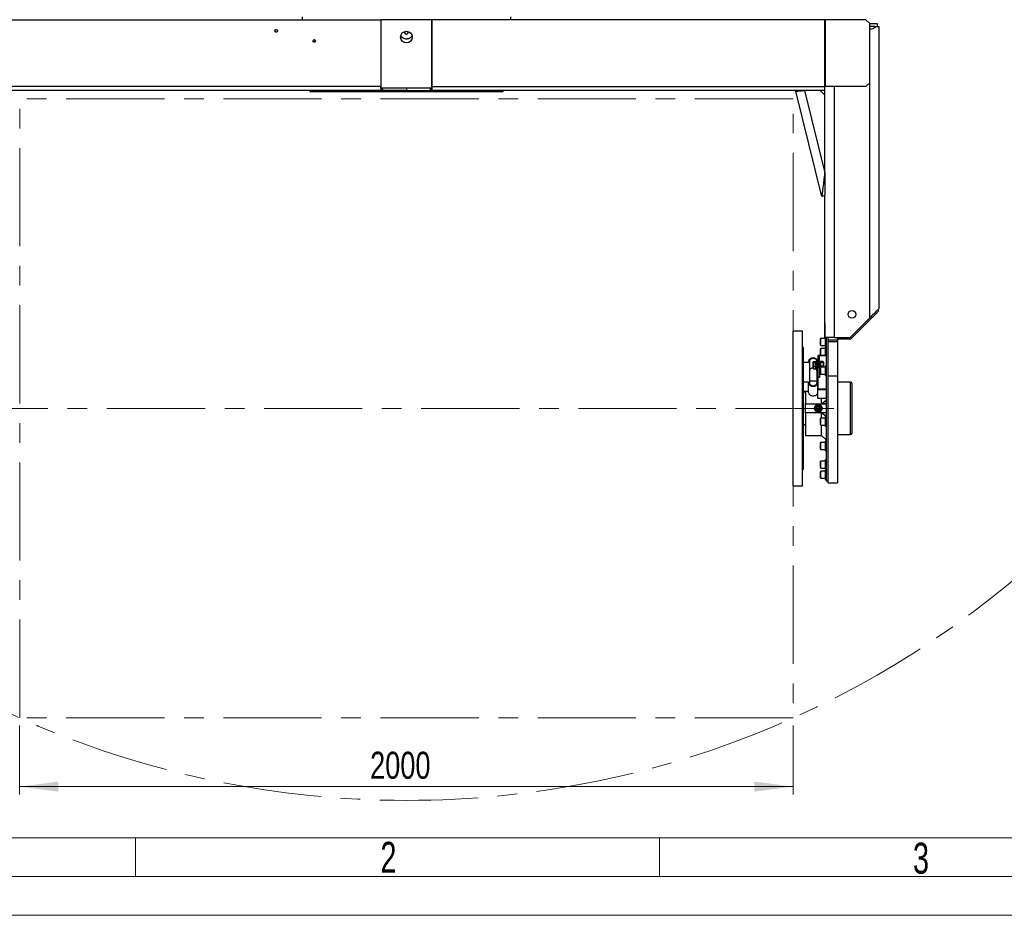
# Model space of a CAD drawing. Header units: millimetres. Extents: x 22 to 589, y 6 to 414.
# Tile 2 of 52: x 94 to 222, y 6 to 121. Entities that reach past the tile are written whole.
import ezdxf

# ---------------------------------------------------------------- set-up
doc = ezdxf.new("R2010")
doc.units = ezdxf.units.MM
doc.linetypes.add('CENTERX2', pattern=[20.32, 12.7, -2.54, 2.54, -2.54])
doc.styles.add('SLDTEXTSTYLE0', font='TXT', dxfattribs={"width": 0.7})
doc.styles.add('SLDTEXTSTYLE1', font='TXT', dxfattribs={"width": 0.75})
doc.dimstyles.new('SLDDIMSTYLE0', dxfattribs={"dimtxt": 3.5, "dimasz": 5, "dimexe": 0, "dimexo": 0.0625, "dimgap": 0.875, "dimtad": 1, "dimlfac": 20, "dimrnd": 1e-09, "dimzin": 12, "dimdsep": 46, "dimtxsty": 'SLDTEXTSTYLE1', "dimsah": 1, "dimcen": 0.09, "dimadec": 0, "dimazin": 0, "dimtfac": 1, "dimtofl": 0, "dimtmove": 0, "dimatfit": 3, "dimfxl": 0, "dimtolj": 1, "dimtzin": 12, "dimarcsym": 0})
doc.dimstyles.new('SLDDIMSTYLE3', dxfattribs={"dimtxt": 3.5, "dimasz": 5, "dimexe": 0, "dimexo": 0.0625, "dimgap": 0.875, "dimtad": 0, "dimtih": 1, "dimtoh": 1, "dimdec": 0, "dimlfac": 20, "dimrnd": 1e-09, "dimzin": 12, "dimdsep": 46, "dimtxsty": 'SLDTEXTSTYLE1', "dimsah": 1, "dimcen": 0.09, "dimadec": 0, "dimazin": 0, "dimtfac": 1, "dimtdec": 0, "dimtofl": 0, "dimtmove": 0, "dimatfit": 3, "dimfxl": 0, "dimtolj": 1, "dimtzin": 12, "dimarcsym": 0})

# ---------------------------------------------------------------- blocks, each defined once
blk = doc.blocks.new('*D10')
at = {"color": 7, "linetype": 'Continuous', "lineweight": 0}
for p, q in [((94.29, 30.04), (94.29, 21.14)), ((194.29, 30.04), (194.29, 21.14)), ((194.29, 22.14), (94.29, 22.14))]:
    blk.add_line(p, q, dxfattribs=at)
for points in [[(94.29, 22.14), (99.29, 21.49), (99.29, 22.79)], [(194.29, 22.14), (189.29, 22.79), (189.29, 21.49)]]:
    blk.add_solid(points, dxfattribs=at)
at = {"color": 7, "linetype": 'Continuous', "lineweight": 0, "insert": (139.6, 26.65), "char_height": 3.5, "attachment_point": 1, "style": 'SLDTEXTSTYLE1'}
blk.add_mtext('2000', dxfattribs=at)
blk = doc.blocks.new('*D11')
at = {"color": 7, "linetype": 'Continuous', "lineweight": 0}
for p, q in [((250.89, 202.65), (271.11, 214.03)), ((271.11, 214.03), (291.49, 214.03))]:
    blk.add_line(p, q, dxfattribs=at)
blk.add_solid([(250.89, 202.65), (255.56, 204.54), (254.93, 205.67)], dxfattribs=at)
at = {"color": 7, "linetype": 'Continuous', "lineweight": 0, "char_height": 3.5, "attachment_point": 1, "style": 'SLDTEXTSTYLE1'}
for s, insert in [('%%c', (274.28, 218.54)), ('4892', (279.56, 218.54))]:
    blk.add_mtext(s, dxfattribs=dict(at, insert=insert))

msp = doc.modelspace()

# ---------------------------------------------------------------- linework, layer by layer
at = {"color": 7, "linetype": 'Continuous', "lineweight": 30}
for p, q in [((90.1850455, 121.2929759), (140.9910206, 121.2929759)), ((140.9910206, 121.2929759), (140.9910206, 112.642977)), ((141.0442732, 121.2929759), (140.9910206, 121.2929759)), ((144.2942731, 121.2929759), (141.0442732, 121.2929759)), ((141.0442732, 112.642977), (141.0442732, 121.2929759)), ((147.544273, 121.2929759), (144.2942731, 121.2929759)), ((147.544273, 121.2929759), (147.544273, 112.642977)), ((147.544273, 121.2929759), (147.5975257, 121.2929759)), ((147.5975257, 121.2929759), (147.5975257, 112.642977)), ((198.4035008, 121.2929759), (147.5975257, 121.2929759)), ((198.4035008, 112.642977), (198.4035008, 121.2929759)), ((198.4390073, 121.2929759), (198.4035008, 121.2929759)), ((198.4390073, 121.2929759), (198.4390073, 112.642977)), ((203.6942713, 121.2929759), (198.4390073, 121.2929759)), ((204.1942708, 120.7929764), (203.6942713, 121.2929759)), ((204.1942708, 120.7929764), (205.1442735, 120.7929764)), ((204.1942708, 113.1429766), (204.1942708, 120.7929764)), ((204.8584156, 120.3929771), (204.1942708, 120.3929771)), ((204.8584156, 120.3929771), (204.9879961, 120.3929771)), ((204.9879961, 120.3929771), (205.3942733, 120.3929771)), ((205.1442735, 120.7929764), (205.1442735, 120.3929771)), ((205.3942733, 120.3929771), (205.3942733, 83.942977)), ((140.9910206, 112.642977), (90.1942723, 112.642977)), ((141.2175119, 112.1429775), (90.1942723, 112.1429775)), ((141.0442732, 112.642977), (140.9910206, 112.642977)), ((147.5433108, 112.4429766), (141.0452355, 112.4429766)), ((141.0772164, 112.4434952), (141.0733786, 112.1442769)), ((141.2175119, 112.1429775), (141.0733786, 112.1442769)), ((141.2175119, 112.4429766), (141.2175119, 112.1429775)), ((144.2942731, 112.1429775), (141.2175119, 112.1429775)), ((144.2942731, 112.4429766), (144.2942731, 112.1429775)), ((144.2942731, 112.4429766), (144.2942731, 112.1429775)), ((144.2942731, 112.1429775), (147.3710343, 112.1429775)), ((147.3710343, 112.4429766), (147.3710343, 112.1429775)), ((147.5151677, 112.1442769), (147.3710343, 112.1429775)), ((198.394274, 112.1429775), (147.3710343, 112.1429775)), ((147.5113299, 112.4434952), (147.5151677, 112.1442769)), ((147.544273, 112.642977), (147.5975257, 112.642977)), ((147.5975257, 112.642977), (198.394274, 112.642977)), ((195.0472109, 112.1429775), (194.6588092, 112.0473448)), ((198.0058722, 98.4533344), (194.6588092, 112.0473448)), ((198.394274, 101.6860429), (195.8196096, 112.1429775)), ((198.394274, 111.5429763), (197.7942757, 112.1429775)), ((198.4035008, 112.642977), (198.394274, 112.642977)), ((198.394274, 111.5429763), (198.394274, 112.1429775)), ((198.4035008, 112.642977), (198.4390073, 112.642977)), ((203.6942713, 112.642977), (198.4390073, 112.642977)), ((199.5942705, 112.642977), (199.5942705, 80.1929746)), ((203.6942713, 112.642977), (204.1942708, 113.1429766)), ((204.1942708, 82.7429746), (204.1942708, 113.1429766)), ((131.7942731, 111.9929765), (135.4554385, 111.9929765)), ((135.4554385, 111.9929765), (156.7942731, 111.9929765)), ((198.394274, 101.6860429), (198.394274, 111.5429763)), ((198.394274, 101.6860429), (198.394274, 98.6625616)), ((198.394274, 98.5489641), (198.0058722, 98.4533344)), ((198.394274, 80.1929746), (198.394274, 98.6625616)), ((204.5080535, 82.7739153), (201.8442743, 80.1101361)), ((204.5080535, 82.7739153), (204.3666355, 82.9153393)), ((205.2505188, 83.7992225), (205.3919368, 83.6577986)), ((198.394274, 82.0679758), (198.394274, 81.92744)), ((198.394274, 81.92744), (198.394274, 80.1929746)), ((204.1942708, 82.7429746), (201.7028503, 80.2515541)), ((195.4942756, 81.0429786), (194.2942731, 81.0429786)), ((194.2942731, 61.0429738), (194.2942731, 81.0429786)), ((195.4942756, 61.0429738), (195.4942756, 81.0429786)), ((201.7028503, 80.2515541), (201.8442743, 80.1101361)), ((197.8192739, 79.624847), (197.8192739, 80.0148461)), ((197.8192739, 79.2348478), (197.8192739, 79.624847)), ((198.4192722, 80.0748501), (197.879272, 80.0748501)), ((197.879272, 79.624847), (197.879272, 80.0748501)), ((197.879272, 79.1748498), (197.879272, 79.624847)), ((197.879272, 79.1748498), (198.4192722, 79.1748498)), ((199.5942705, 80.1929746), (198.394274, 80.1929746)), ((198.4192722, 80.1929746), (198.4192722, 79.0248487)), ((198.544275, 80.1929746), (198.544275, 61.6679762)), ((198.7942748, 80.1929746), (198.8005452, 80.1929746)), ((198.7942748, 80.1929746), (198.7942748, 79.8929785)), ((198.7942748, 79.8929785), (200.0442736, 79.8929785)), ((198.7942748, 79.8929785), (198.7942748, 79.6679769)), ((198.7942748, 79.6679769), (200.0442736, 79.6679769)), ((198.7942748, 79.6679769), (198.7942748, 75.2656315)), ((199.5942705, 80.1929746), (201.5614323, 80.1929746)), ((200.0442736, 80.0929759), (200.0442736, 80.1929746)), ((200.0442736, 80.0929759), (200.0442736, 79.8929785)), ((201.5614323, 79.9929772), (200.0442736, 79.9929772)), ((200.0442736, 79.8929785), (200.0442736, 79.6679769)), ((200.0442736, 79.6679769), (200.0442736, 75.2656315)), ((201.5614323, 80.1929746), (201.5614323, 79.9929772)), ((195.6442706, 78.9179776), (195.4942756, 78.9179776)), ((195.6442706, 63.1679748), (195.6442706, 78.9179776)), ((197.7192752, 77.7428124), (197.4692755, 77.7428124)), ((197.4692755, 77.7428124), (197.4692755, 76.5407298)), ((197.4942736, 77.8665576), (197.4942736, 77.7428124)), ((198.544275, 77.8665576), (197.4942736, 77.8665576)), ((197.7192752, 76.5407298), (197.7192752, 77.7428124)), ((197.8192739, 78.5941098), (197.8192739, 78.7083362)), ((197.8192739, 77.9283379), (197.8192739, 78.5941098)), ((198.4192722, 78.7683342), (197.879272, 78.7683342)), ((197.879272, 78.6365364), (197.879272, 78.7683342)), ((197.879272, 77.8683339), (197.879272, 78.6365364)), ((197.879272, 77.8683339), (198.4192722, 77.8683339)), ((198.4192722, 78.9183352), (198.4192722, 77.8940711)), ((198.4192722, 77.8940711), (198.4192722, 77.8683339)), ((196.2942712, 76.9649957), (195.6442706, 76.9649957)), ((196.2942712, 77.1417711), (196.2942712, 76.9649957)), ((196.3942759, 77.1417711), (196.3942759, 74.313346)), ((196.8781404, 77.0518039), (196.8692713, 77.0364438)), ((196.8692713, 77.0219598), (196.8692713, 77.0364438)), ((196.8692713, 76.7214392), (196.8692713, 77.0219598)), ((196.8692713, 76.3109241), (196.8692713, 76.7214392)), ((196.9072335, 77.0854686), (197.1992724, 77.0854686)), ((196.9072335, 76.9584511), (197.1992724, 76.9584511)), ((196.9072335, 76.4844273), (197.1992724, 76.4844273)), ((197.1992724, 77.0219598), (197.1992724, 77.0854686)), ((197.2192757, 77.0364438), (197.1992724, 77.0364438)), ((197.1992724, 76.9584511), (197.1992724, 77.0219598)), ((197.1992724, 76.7214392), (197.1992724, 76.9584511)), ((197.1992724, 76.4844273), (197.1992724, 76.7214392)), ((197.1992724, 76.3109241), (197.1992724, 76.4844273)), ((197.2192757, 77.1114443), (197.2192757, 76.1114452)), ((197.3192744, 77.1114443), (197.3192744, 76.1114452)), ((197.4692755, 76.8614445), (197.3192744, 76.8614445)), ((197.3692708, 77.1417711), (197.3692708, 76.8614445)), ((197.4692755, 76.5407298), (197.7192752, 76.5407298)), ((197.4692755, 76.3285969), (197.4692755, 76.5407298)), ((197.7192752, 76.5407298), (197.7192752, 76.3285969)), ((197.8192739, 76.9649957), (197.8192739, 77.1114443)), ((197.8192739, 76.2942169), (197.8192739, 76.9649957)), ((198.1813125, 77.0854686), (197.8572302, 77.0854686)), ((198.1813125, 76.9584511), (197.8572302, 76.9584511)), ((198.1813125, 76.4844273), (197.8572302, 76.4844273)), ((198.2192747, 77.0364438), (198.2192747, 77.0219598)), ((198.2192747, 77.0219598), (198.2192747, 76.7214392)), ((198.2192747, 76.7214392), (198.2192747, 76.354215)), ((198.4192722, 76.504216), (198.4192722, 75.3042136)), ((196.8692713, 76.1864398), (196.8692713, 76.3109241)), ((196.8692713, 76.1864398), (196.8781404, 76.1710856)), ((196.9072335, 76.137415), (197.1992724, 76.137415)), ((197.1992724, 76.137415), (197.1992724, 76.3109241)), ((197.1992724, 76.1864398), (197.2192757, 76.1864398)), ((197.2192757, 76.153085), (197.1992724, 76.1659179)), ((197.3192744, 76.361445), (197.4692755, 76.361445)), ((197.3692708, 76.361445), (197.3692708, 74.313346)), ((197.7192752, 76.3285969), (197.4692755, 76.3285969)), ((197.4692755, 76.3285969), (197.4692755, 75.0204537)), ((197.7192752, 76.3285969), (197.7192752, 75.0204537)), ((197.8192739, 75.628445), (197.8192739, 76.2942169)), ((197.8192739, 75.5142186), (197.8192739, 75.628445)), ((198.4192722, 76.354215), (197.879272, 76.354215)), ((197.879272, 75.5860184), (197.879272, 76.354215)), ((197.879272, 75.4542146), (197.879272, 75.5860184)), ((197.879272, 75.4542146), (198.4192722, 75.4542146)), ((198.7942748, 75.2656315), (200.0442736, 75.2656315)), ((198.7942748, 75.2656315), (198.7942748, 61.4179764)), ((200.0442736, 75.2656315), (200.0442736, 61.4179764)), ((195.6442706, 74.4901214), (196.2942712, 74.4901214)), ((196.2942712, 74.4901214), (196.2942712, 74.313346)), ((196.2942712, 73.0759058), (196.2942712, 74.313346)), ((197.3692708, 74.5429788), (196.3942759, 74.5429788)), ((197.4692755, 74.313346), (197.4692755, 75.0204537)), ((197.4692755, 73.0759058), (197.4692755, 74.313346)), ((197.7192752, 75.0116144), (197.4942736, 75.0116144)), ((197.4942736, 75.0116144), (197.4942736, 73.5885594)), ((197.7192752, 75.0204537), (197.7192752, 75.0116144)), ((201.7242722, 73.5026572), (201.7242722, 74.4429741)), ((201.8742733, 74.292979), (201.8742733, 73.394141)), ((195.6442706, 73.2526873), (196.2942712, 73.2526873)), ((195.8942704, 73.2526873), (195.8942704, 71.6324661)), ((197.4692755, 73.7830136), (197.4942736, 73.7830136)), ((197.4942736, 73.5885594), (198.544275, 73.5885594)), ((197.4942736, 73.4471415), (197.4942736, 73.5885594)), ((198.544275, 73.4471415), (197.4942736, 73.4471415)), ((197.4942736, 72.3511253), (197.4942736, 73.4471415)), ((201.7242722, 67.6429782), (201.7242722, 73.5026572)), ((201.8742733, 73.394141), (201.8742733, 67.7929793)), ((195.8942704, 71.6324661), (198.544275, 71.6324661)), ((195.8942704, 70.4534862), (195.8942704, 71.6324661)), ((197.4942736, 72.3511253), (198.544275, 72.3511253)), ((197.9785852, 71.6324661), (197.9785852, 72.3511253)), ((197.9785852, 71.6324661), (198.544275, 72.1065674)), ((198.544275, 71.6324661), (197.9785852, 71.6324661)), ((198.544275, 70.4534862), (195.8942704, 70.4534862)), ((195.8942704, 70.4534862), (195.8942704, 67.5429736)), ((197.3133318, 71.0429762), (197.3155551, 71.0468266)), ((197.3155551, 71.0391257), (197.3133318, 71.0429762)), ((197.4265807, 71.2391291), (197.4288039, 71.2429736)), ((197.4288039, 70.8429788), (197.4265807, 70.8468233)), ((197.4288039, 71.2429736), (197.4332504, 71.2429736)), ((197.4332504, 70.8429788), (197.4288039, 70.8429788)), ((197.6552956, 71.2429736), (197.6597421, 71.2429736)), ((197.6597421, 70.8429788), (197.6552956, 70.8429788)), ((197.6597421, 71.2429736), (197.6619654, 71.2391291)), ((197.6619654, 70.8468233), (197.6597421, 70.8429788)), ((197.7729909, 71.0468266), (197.7752142, 71.0429762)), ((197.7752142, 71.0429762), (197.7729909, 71.0391257)), ((198.544275, 69.9793849), (197.9785852, 70.4534862)), ((198.544275, 70.4534862), (197.9785852, 70.4534862)), ((197.9785852, 69.7859381), (197.9785852, 70.4534862)), ((197.8192739, 68.9459358), (197.8192739, 69.7259341)), ((198.4192722, 69.7859381), (197.879272, 69.7859381)), ((197.879272, 68.8859377), (197.879272, 69.7859381)), ((197.879272, 68.8859377), (198.4192722, 68.8859377)), ((197.9785852, 67.5429736), (197.9785852, 68.8859377)), ((198.4192722, 69.9359332), (198.4192722, 68.7359367)), ((195.8942704, 67.5429736), (197.9785852, 67.5429736)), ((197.9785852, 67.5429736), (198.544275, 66.9772897)), ((197.8192739, 65.7917355), (197.8192739, 66.5717397)), ((198.4192722, 66.6317378), (197.879272, 66.6317378)), ((197.879272, 65.7317374), (197.879272, 66.6317378)), ((198.4192722, 66.7817388), (198.4192722, 66.6060005)), ((198.4192722, 66.6060005), (198.4192722, 65.5817364)), ((197.879272, 65.7317374), (198.4192722, 65.7317374)), ((197.8192739, 63.3776162), (197.8192739, 64.1576145)), ((198.4192722, 64.2176185), (197.879272, 64.2176185)), ((197.879272, 63.3176182), (197.879272, 64.2176185)), ((198.4192722, 64.3676196), (198.4192722, 63.1676171)), ((195.4942756, 63.1679748), (195.6442706, 63.1679748)), ((197.8192739, 62.0711062), (197.8192739, 62.8511045)), ((197.879272, 63.3176182), (198.4192722, 63.3176182)), ((198.4192722, 62.9111026), (197.879272, 62.9111026)), ((197.879272, 62.0111082), (197.879272, 62.9111026)), ((198.4192722, 63.0611036), (198.4192722, 61.8611072)), ((197.879272, 62.0111082), (198.4192722, 62.0111082)), ((198.544275, 61.6679762), (198.7942748, 61.6679762)), ((198.7942748, 61.4179764), (200.0442736, 61.4179764)), ((194.2942731, 61.0429738), (195.4942756, 61.0429738))]:
    msp.add_line(p, q, dxfattribs=at)
at = {"color": 7, "linetype": 'CENTERX2', "lineweight": 0}
for p, q in [((194.2942731, 111.0429764), (94.2942731, 111.0429764)), ((94.2942731, 31.0429764), (94.2942731, 111.0429764)), ((194.2942731, 71.0429764), (194.2942731, 111.0429764)), ((199.5452761, 71.0429764), (91.0442731, 71.0429764)), ((194.2942731, 71.0429764), (194.2942731, 31.0429764)), ((194.2942731, 31.0429764), (94.2942731, 31.0429764))]:
    msp.add_line(p, q, dxfattribs=at)
at = {"color": 1, "linetype": 'Continuous', "lineweight": 0}
for p, q in [((393.7247305, 15.4991316), (46.5, 15.5)), ((109.25, 15.5), (109.25, 10.5)), ((177, 15.5), (177, 10.5)), ((583.5, 10.5), (41.5, 10.5))]:
    msp.add_line(p, q, dxfattribs=at)
at = {"color": 7, "linetype": 'Continuous', "lineweight": 15}
msp.add_line((588.5, 5.5), (36.5, 5.5), dxfattribs=at)
at = {"color": 7, "linetype": 'Continuous', "lineweight": 30, "flags": 128}
for points in [[(141.0733786, 112.1442769), (141.057004, 112.1597115), (141.041426, 112.192059), (141.0271902, 112.2401838), (141.0147939, 112.3024021), (141.0046715, 112.3765353), (140.9971774, 112.4599938), (140.9925733, 112.5498567), (140.9910206, 112.642977)], [(141.0452355, 112.5967268), (141.0448942, 112.6057271), (141.0442732, 112.642977)], [(147.5975257, 112.642977), (147.595973, 112.5498567), (147.5913689, 112.4599938), (147.5838747, 112.3765353), (147.5737523, 112.3024021), (147.5613561, 112.2401838), (147.5471202, 112.192059), (147.5315422, 112.1597115), (147.5151677, 112.1442769)], [(147.544273, 112.642977), (147.543652, 112.6057271), (147.5433108, 112.5967268)], [(194.6588092, 112.0473448), (194.6687393, 112.0481644), (194.6983628, 112.0506052), (194.7471731, 112.0546256), (194.8143296, 112.0601569), (194.8986881, 112.0671068), (194.9988, 112.0753561), (195.1129608, 112.0847617), (195.2392094, 112.0951627), (195.3753941, 112.1063803), (195.5191724, 112.1182267), (195.6680946, 112.1304933), (195.8196096, 112.1429775)], [(198.394274, 112.1429775), (198.4004967, 112.1525828), (198.4060519, 112.1810381), (198.4103017, 112.2272406), (198.4126561, 112.2894232), (198.4125964, 112.3651926), (198.4097056, 112.4516342), (198.4036617, 112.5454311), (198.394274, 112.642977)], [(198.394274, 101.6860429), (198.3652465, 101.4444623), (198.3363859, 101.2042318), (198.3078472, 100.9666983), (198.2797913, 100.7331852), (198.2523732, 100.5050008), (198.2257538, 100.2834235), (198.2000701, 100.0696872), (198.1754773, 99.8649929), (198.1521122, 99.6704821), (198.1300943, 99.4872425), (198.1095545, 99.3162994), (198.0906122, 99.1586093), (198.0733626, 99.0150545), (198.0579071, 98.8864336), (198.0443351, 98.7734739), (198.0327241, 98.6767982), (198.0231278, 98.5969547), (198.0156116, 98.5343848), (198.0102115, 98.4894399), (198.006957, 98.4623734), (198.0058722, 98.4533344)], [(205.3942733, 83.942977), (205.3876989, 83.9364026), (205.3680532, 83.916751), (205.3355388, 83.8842426), (205.2905254, 83.8392292), (205.2335017, 83.7822054), (205.1650934, 83.7137971), (205.0860457, 83.6347495), (204.9972288, 83.5459326), (204.8996143, 83.448318), (204.794275, 83.3429788), (204.6823554, 83.2310591), (204.5650952, 83.1137989), (204.4437699, 82.9924677), (204.3197088, 82.8684125), (204.1942708, 82.7429746)], [(205.3919368, 83.6577986), (205.3854935, 83.6513553), (205.3662531, 83.6321149), (205.3345017, 83.6003635), (205.2906983, 83.5565541), (205.2354746, 83.5013364), (205.1696532, 83.435515), (205.0941758, 83.3600376), (205.0101571, 83.2760189), (204.9188189, 83.1846748), (204.8214846, 83.0873464), (204.7195844, 82.9854463), (204.6145968, 82.8804586), (204.5080535, 82.7739153)], [(197.4692755, 77.1417711), (197.4603467, 77.2139106), (197.4338405, 77.2838567), (197.3905616, 77.3494873), (197.3318271, 77.4087999), (197.2594135, 77.4600063), (197.1755259, 77.5015388), (197.0827095, 77.5321458), (196.9837897, 77.5508855), (196.8817704, 77.5571976), (196.779757, 77.5508855), (196.6808371, 77.5321458), (196.5880208, 77.5015388), (196.5041332, 77.4600063), (196.4317195, 77.4087999), (196.3729851, 77.3494873), (196.3297062, 77.2838567), (196.3032, 77.2139106), (196.2942712, 77.1417711)], [(197.3692708, 77.1417711), (197.3599069, 77.209023), (197.3321669, 77.2736881), (197.2871117, 77.3332868), (197.2264879, 77.3855243), (197.1526139, 77.428392), (197.0683329, 77.4602447), (196.9768815, 77.4798606), (196.8817704, 77.4864886), (196.7866652, 77.4798606), (196.6952138, 77.4602447), (196.6109328, 77.428392), (196.5370588, 77.3855243), (196.476429, 77.3332868), (196.4313798, 77.2736881), (196.4036398, 77.209023), (196.3942759, 77.1417711)], [(196.9072335, 77.0854686), (196.8796902, 77.054355), (196.8692713, 77.0219598)], [(196.9072335, 76.9584511), (196.8796902, 76.8423353), (196.8692713, 76.7214392)], [(196.9072335, 76.4844273), (196.8932919, 76.4471088), (196.8692713, 76.3109241)], [(196.8692713, 76.2489353), (196.7866652, 76.2424264), (196.6952138, 76.2228106), (196.6109328, 76.1909578), (196.5370588, 76.1480842), (196.476429, 76.0958467), (196.4313798, 76.036254), (196.4036398, 75.9715889), (196.3942759, 75.904337)], [(196.8692713, 76.3109241), (196.8716495, 76.2689863), (196.9072335, 76.137415)], [(196.9072335, 76.137415), (196.8796902, 76.1685286), (196.8787544, 76.1714373)], [(196.2942712, 74.313346), (196.3032, 74.2412065), (196.3297062, 74.1712604), (196.3729851, 74.1056297), (196.4317195, 74.0463171), (196.5041332, 73.9951108), (196.5880208, 73.9535783), (196.6808371, 73.9229713), (196.779757, 73.9042316), (196.8817704, 73.8979195), (196.9837897, 73.9042316), (197.0827095, 73.9229713), (197.1755259, 73.9535783), (197.2594135, 73.9951108), (197.3318271, 74.0463171), (197.3905616, 74.1056297), (197.4338405, 74.1712604), (197.4603467, 74.2412065), (197.4692755, 74.313346)], [(196.3942759, 74.313346), (196.4036398, 74.246094), (196.4313798, 74.181429), (196.476429, 74.1218303), (196.5370588, 74.0695928), (196.6109328, 74.0267251), (196.6952138, 73.9948724), (196.7866652, 73.9752565), (196.8817704, 73.9686285), (196.9768815, 73.9752565), (197.0683329, 73.9948724), (197.1526139, 74.0267251), (197.2264879, 74.0695928), (197.2871117, 74.1218303), (197.3321669, 74.181429), (197.3599069, 74.246094), (197.3692708, 74.313346)], [(196.2942712, 73.0759058), (196.3032, 73.0037723), (196.3297062, 72.9338263), (196.3729851, 72.8681956), (196.4317195, 72.808877), (196.5041332, 72.7576766), (196.5880208, 72.7161382), (196.6808371, 72.6855371), (196.779757, 72.6667915), (196.8817704, 72.6604853), (196.9837897, 72.6667915), (197.0827095, 72.6855371), (197.1755259, 72.7161382), (197.2594135, 72.7576766), (197.3318271, 72.808877), (197.3905616, 72.8681956), (197.4338405, 72.9338263), (197.4603467, 73.0037723), (197.4692755, 73.0759058)]]:
    msp.add_lwpolyline(points, dxfattribs=at)
at = {"color": 7, "linetype": 'CENTERX2', "lineweight": 0}
msp.add_circle((144.2942731, 142.6679764), 122.3116537, dxfattribs=at)
at = {"color": 7, "linetype": 'Continuous', "lineweight": 30}
for centre, radius in [((127.4612819, 119.8435349), 0.1692018), ((144.2942731, 119.042977), 0.75), ((132.3818785, 118.543533), 0.1692026), ((201.8942731, 83.1929764), 0.5), ((197.5442731, 71.0429764), 0.5), ((197.5442731, 71.0429764), 0.4), ((197.5442731, 71.0429764), 0.35)]:
    msp.add_circle(centre, radius, dxfattribs=at)
for centre, radius, start, end in [((127.5141732, 119.8416231), 0.1688454, 179.54065705, 260.397443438), ((127.5144011, 119.8441394), 0.1690718, 99.667885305, 180.394014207), ((144.2942731, 119.6679764), 0.25265, 160.555247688, 20.288877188), ((204.1942731, 121.2929764), 1.2, 270, 311.409622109), ((132.4347587, 118.5416139), 0.1688343, 179.537401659, 260.400400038), ((132.4349954, 118.5441418), 0.1690695, 99.667479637, 180.394718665), ((201.5614304, 80.3929764), 0.2, 270, 315), ((197.8792731, 80.0148476), 0.06, 90, 180), ((197.8792731, 79.2348476), 0.06, 180, 270), ((201.5614304, 80.3929764), 0.4, 270, 315), ((197.8792731, 78.7083356), 0.06, 90, 180), ((197.8792731, 77.9283356), 0.06, 180, 270), ((196.9526459, 77.0286965), 0.0836463, 184.619469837, 237.118065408), ((197.6639144, 76.727171), 0.7946638, 180.41327243, 197.786275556), ((197.0775589, 75.8932375), 0.291923, 2.179027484, 48.372896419), ((197.8792731, 76.294216), 0.06, 90, 180), ((197.8792731, 75.514216), 0.06, 180, 270), ((201.7242731, 74.2929764), 0.15, 0, 90), ((197.2942731, 71.0429764), 0.275, 144.452654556, 215.547346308), ((197.5442731, 71.0429764), 0.22875, 120.964238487, 179.035761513), ((197.5442731, 71.0429764), 0.22875, 180.964238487, 239.035761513), ((197.5442731, 71.0429764), 0.2, 150, 210), ((197.5442731, 71.0429764), 0.2, 90, 150), ((197.5442731, 71.0429764), 0.2, 210, 270), ((197.5442731, 71.0429764), 0.22875, 60.964238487, 119.035761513), ((197.5442731, 71.0429764), 0.22875, 240.964238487, 299.035761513), ((197.5442731, 71.0429764), 0.2, 30, 90), ((197.5442731, 71.0429764), 0.2, 270, 330), ((197.5442731, 71.0429764), 0.22875, 0.964238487, 59.035761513), ((197.5442731, 71.0429764), 0.22875, 300.964238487, 359.035761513), ((197.5442731, 71.0429764), 0.2, 330, 30), ((197.7942731, 71.0429764), 0.275, 324.452735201, 35.54726466), ((197.8792731, 69.7259361), 0.06, 90, 180), ((197.8792731, 68.9459361), 0.06, 180, 270), ((201.7242731, 67.7929764), 0.15, 270, 360), ((197.8792731, 66.5717369), 0.06, 90, 180), ((197.8792731, 65.7917369), 0.06, 180, 270), ((197.8792731, 64.1576173), 0.06, 90, 180), ((197.8792731, 63.3776173), 0.06, 180, 270), ((197.8792731, 62.8511052), 0.06, 90, 180), ((197.8792731, 62.0711052), 0.06, 180, 270)]:
    msp.add_arc(centre, radius, start, end, dxfattribs=at)
for points in [[(130.7942726, 121.6679771), (130.7942726, 121.2929759)], [(157.7942737, 121.2929759), (157.7942737, 121.6679771)], [(131.7942731, 112.1429775), (131.7942731, 111.9929765)], [(156.7942731, 111.9929765), (156.7942731, 112.1429775)], [(198.4192722, 79.0248487), (198.544275, 79.0248487)], [(198.544275, 78.9183352), (198.4192722, 78.9183352)], [(197.3192744, 77.1114443), (197.2192757, 77.1114443)], [(197.8192739, 77.1114443), (197.7192752, 77.1114443)], [(197.8281431, 77.0518039), (197.8192739, 77.0364438)], [(198.2192747, 77.0364438), (198.21034, 77.0519171)], [(198.544275, 76.504216), (198.4192722, 76.504216)], [(197.2192757, 76.1114452), (197.3192744, 76.1114452)], [(197.7192752, 76.1114452), (197.8192739, 76.1114452)], [(197.8192739, 76.3109241), (197.8200011, 76.2984965)], [(198.4192722, 75.3042136), (198.544275, 75.3042136)], [(201.7242722, 74.4429741), (200.0442736, 74.4429741)], [(195.8942704, 73.142979), (195.6442706, 73.142979)], [(195.6442706, 68.9429794), (195.8942704, 68.9429794)], [(198.544275, 69.9359332), (198.4192722, 69.9359332)], [(198.4192722, 68.7359367), (198.544275, 68.7359367)], [(200.0442736, 67.6429782), (201.7242722, 67.6429782)], [(198.544275, 66.7817388), (198.4192722, 66.7817388)], [(198.4192722, 65.5817364), (198.544275, 65.5817364)], [(198.544275, 64.3676196), (198.4192722, 64.3676196)], [(198.4192722, 63.1676171), (198.544275, 63.1676171)], [(198.544275, 63.0611036), (198.4192722, 63.0611036)], [(198.4192722, 61.8611072), (198.544275, 61.8611072)]]:
    msp.add_open_spline(points, degree=1, dxfattribs=at)
for points, knots in [([(145.0263123, 119.1932116), (145.0198101, 119.1818829), (144.9888653, 119.1279685), (144.9129769, 119.044914), (144.8006897, 118.9491684), (144.6725821, 118.8743623), (144.5339384, 118.8222581), (144.4060579, 118.7972805), (144.2764922, 118.7903212), (144.1468613, 118.8014306), (144.0036129, 118.8382041), (143.868641, 118.8988277), (143.7459416, 118.9811302), (143.6405646, 119.0789264), (143.5867134, 119.1557854), (143.5611088, 119.1923295)], [0, 0, 0, 0, 0.0225060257, 0.1071081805, 0.1918676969, 0.2766262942, 0.3613901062, 0.4461530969, 0.5000879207, 0.5846930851, 0.6692987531, 0.7538982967, 0.8384986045, 0.9232110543, 1, 1, 1, 1]), ([(197.8192739, 77.0219598), (197.81932, 77.0204559), (197.8196687, 77.0090638), (197.8279495, 76.987559), (197.8474106, 76.9682127), (197.8572302, 76.9584511)], [0, 0, 0, 0, 0.0700698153, 0.5307844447, 1, 1, 1, 1]), ([(197.8572302, 76.9584511), (197.846622, 76.9199604), (197.8252106, 76.8422715), (197.8212648, 76.7619604), (197.8192739, 76.7214392)], [0, 0, 0, 0, 0.4954468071, 1, 1, 1, 1]), ([(197.8192739, 76.7214392), (197.81932, 76.7158226), (197.8196686, 76.6732802), (197.8279493, 76.5930642), (197.8474106, 76.5208594), (197.8572302, 76.4844273)], [0, 0, 0, 0, 0.070076, 0.5307905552, 1, 1, 1, 1]), ([(197.8572302, 76.4844273), (197.8520997, 76.4714448), (197.8297642, 76.4149263), (197.8238385, 76.3561779), (197.8192739, 76.3109241)], [0, 0, 0, 0, 0.2297018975, 1, 1, 1, 1]), ([(197.8572302, 77.0854686), (197.845409, 77.0752044), (197.8325069, 77.0640017), (197.8290469, 77.0524167), (197.828757, 77.0514462)], [0, 0, 0, 0, 0.9162311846, 1, 1, 1, 1]), ([(198.2192747, 77.0219598), (198.2192287, 77.0234658), (198.2188803, 77.0348697), (198.2106005, 77.0563554), (198.1911346, 77.0757052), (198.1813125, 77.0854686)], [0, 0, 0, 0, 0.0700971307, 0.5307924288, 1, 1, 1, 1]), ([(198.1813125, 76.9584511), (198.1919232, 76.9687645), (198.2133386, 76.98958), (198.2172841, 77.0111015), (198.2192747, 77.0219598)], [0, 0, 0, 0, 0.4954692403, 1, 1, 1, 1]), ([(198.2192747, 76.7214392), (198.2192287, 76.7270577), (198.2188803, 76.7696048), (198.2106002, 76.849815), (198.1911346, 76.9220184), (198.1813125, 76.9584511)], [0, 0, 0, 0, 0.0700929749, 0.5307848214, 1, 1, 1, 1]), ([(198.1813125, 76.4844273), (198.1919232, 76.52292), (198.2133386, 76.6006096), (198.2172841, 76.6809201), (198.2192747, 76.7214392)], [0, 0, 0, 0, 0.4954692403, 1, 1, 1, 1]), ([(198.2117288, 76.354215), (198.2084154, 76.384867), (198.2036447, 76.4290006), (198.1865381, 76.4714578), (198.1813125, 76.4844273)], [0, 0, 0, 0, 0.6945276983, 1, 1, 1, 1]), ([(197.3155551, 71.0468266), (197.3315292, 71.0744958), (197.3592873, 71.1225765), (197.3986933, 71.1908228), (197.4183461, 71.2248653), (197.4265807, 71.2391291)], [0, 0, 0, 0, 0.4405869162, 0.765606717, 1, 1, 1, 1]), ([(197.4265807, 70.8468233), (197.4106067, 70.8744945), (197.3828494, 70.9225777), (197.343444, 70.9908247), (197.3237898, 71.024864), (197.3155551, 71.0391257)], [0, 0, 0, 0, 0.4406081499, 0.7656277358, 1, 1, 1, 1]), ([(197.4332504, 71.2429736), (197.4451755, 71.2429736), (197.4813278, 71.2429736), (197.5494254, 71.2429736), (197.6131024, 71.2429736), (197.6468179, 71.2429736), (197.6552956, 71.2429736)], [0, 0, 0, 0, 0.1703588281, 0.516465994, 0.8784162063, 1, 1, 1, 1]), ([(197.6552956, 70.8429788), (197.6468179, 70.8429788), (197.6131024, 70.8429788), (197.5494254, 70.8429788), (197.4813278, 70.8429788), (197.4451755, 70.8429788), (197.4332504, 70.8429788)], [0, 0, 0, 0, 0.1215837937, 0.483534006, 0.8296411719, 1, 1, 1, 1]), ([(197.6619654, 71.2391291), (197.6779393, 71.2114579), (197.7056966, 71.1633747), (197.745102, 71.0951277), (197.7647563, 71.0610883), (197.7729909, 71.0468266)], [0, 0, 0, 0, 0.4406081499, 0.7656277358, 1, 1, 1, 1]), ([(197.7729909, 71.0391257), (197.7570168, 71.0114565), (197.7292587, 70.9633759), (197.6898527, 70.8951296), (197.6701999, 70.861087), (197.6619654, 70.8468233)], [0, 0, 0, 0, 0.4405869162, 0.765606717, 1, 1, 1, 1])]:
    msp.add_open_spline(points, degree=3, knots=knots, dxfattribs=at)

# ---------------------------------------------------------------- texts
at = {"color": 1, "linetype": 'Continuous', "lineweight": 0, "char_height": 4, "attachment_point": 1, "style": 'SLDTEXTSTYLE0'}
for s, insert in [('2', (140.9286345, 14.9956976)), ('3', (209.781042, 14.881841))]:
    msp.add_mtext(s, dxfattribs=dict(at, insert=insert))

# ---------------------------------------------------------------- dimensions: what is measured, and where the dimension line sits
at = {"color": 7, "linetype": 'Continuous', "lineweight": 0}
dim = msp.add_diameter_dim_2p(p1=(37.7001471, 82.6860382), p2=(250.8883992, 202.6499147), dimstyle='SLDDIMSTYLE3', dxfattribs=at)
dim.commit()
dim.dimension.update_dxf_attribs({"geometry": '*D11', "text_midpoint": (282.0921428, 216.8047749), "dimtype": 163})
dim = msp.add_linear_dim(base=(94.2942731, 22.1372175), p1=(194.2942731, 31.0429764), p2=(94.2942731, 31.0429764), angle=0, dimstyle='SLDDIMSTYLE0', dxfattribs=at)
dim.commit()
dim.dimension.update_dxf_attribs({"geometry": '*D10', "text_midpoint": (144.7702664, 22.1372175), "dimtype": 160})

doc.saveas('drawing.dxf')
